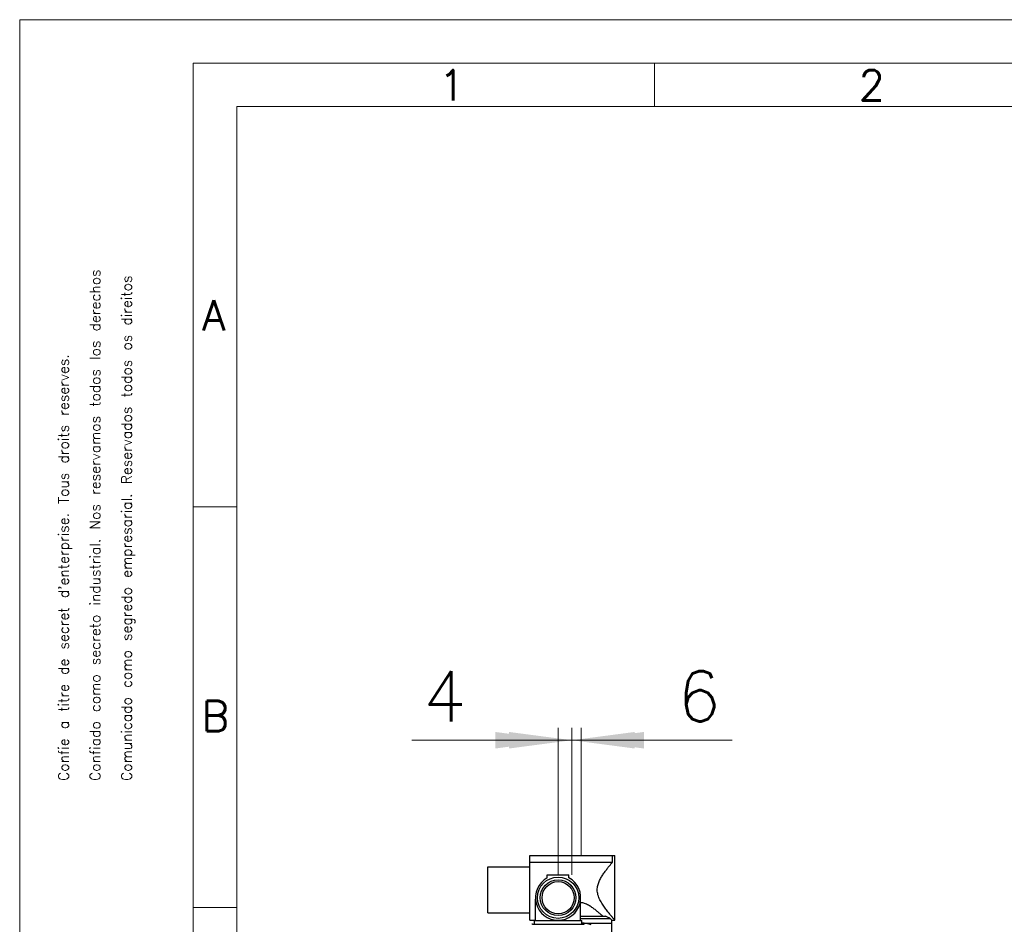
# Model space of a CAD drawing. Extents: x 0 to 1588, y 0 to 1123.
# Tile 18 of 24: x 0 to 429, y 729 to 1123. Entities that reach past the tile are written whole.
import ezdxf
from ezdxf.enums import TextEntityAlignment as Align

# ---------------------------------------------------------------- set-up
doc = ezdxf.new("R2010")
doc.units = 0
doc.header["$LTSCALE"] = 18.9
doc.header["$MEASUREMENT"] = 0
for name, color, linetype in [('12000_RIGHT', 7, 'CONTINUOUS'), ('12100_RIGHT_DIM', 7, 'CONTINUOUS'), ('90000_FRAME', 7, 'CONTINUOUS')]:
    doc.layers.add(name, color=color, linetype=linetype)
doc.styles.add('SEACAD_TXT_SHX', font='txt.shx', dxfattribs={"height": 0.2})
doc.styles.get("Standard").update_dxf_attribs({"font": 'txt.shx'})

msp = doc.modelspace()

# ---------------------------------------------------------------- linework, layer by layer
at = {"layer": '12000_RIGHT', "color": 7, "linetype": 'CONTINUOUS', "lineweight": 25}
for p, q in [((222.162805, 758.682333), (259.262805, 758.682333)), ((222.162805, 730.532331), (222.162805, 758.682333)), ((222.162805, 755.836896), (258.236465, 755.836896)), ((257.277917, 754.689359), (257.486831, 754.94251)), ((257.486831, 754.94251), (257.688075, 755.184682)), ((257.688075, 755.184682), (257.880712, 755.415029)), ((257.880712, 755.415029), (258.063811, 755.632703)), ((258.063811, 755.632703), (258.23644, 755.836866)), ((258.236465, 755.836896), (258.236465, 758.682333)), ((259.262805, 730.532331), (259.262805, 758.682333)), ((203.962806, 753.782331), (222.162805, 753.782331)), ((203.962806, 733.782331), (203.962806, 753.782331)), ((253.952079, 750.247243), (254.200583, 750.623006)), ((254.200583, 750.623006), (254.450996, 750.990438)), ((254.450996, 750.990438), (254.701904, 751.349172)), ((254.701904, 751.349172), (254.952076, 751.698759)), ((254.952076, 751.698759), (255.20049, 752.03874)), ((255.20049, 752.03874), (255.446133, 752.368665)), ((255.446133, 752.368665), (255.687992, 752.688085)), ((255.687992, 752.688085), (255.925056, 752.996564)), ((255.925056, 752.996564), (256.157027, 753.294538)), ((256.157027, 753.294538), (256.387433, 753.58698)), ((256.387433, 753.58698), (256.615912, 753.873807)), ((256.615912, 753.873807), (256.841279, 754.153898)), ((256.841279, 754.153898), (257.062343, 754.426122)), ((257.062343, 754.426122), (257.277917, 754.689359)), ((229.812805, 750.332334), (239.212805, 750.332334)), ((229.812805, 748.988683), (229.812805, 750.332334)), ((239.212805, 748.988683), (239.212805, 750.332334)), ((251.910131, 746.099149), (252.051636, 746.543279)), ((252.051636, 746.543279), (252.212194, 746.981077)), ((252.212194, 746.981077), (252.389777, 747.412542)), ((252.389777, 747.412542), (252.582479, 747.837598)), ((252.582479, 747.837598), (252.788392, 748.256177)), ((252.788392, 748.256177), (253.00561, 748.668218)), ((253.00561, 748.668218), (253.232229, 749.073637)), ((253.232229, 749.073637), (253.466481, 749.472204)), ((253.466481, 749.472204), (253.706904, 749.863523)), ((253.706904, 749.863523), (253.952079, 750.247243)), ((251.562639, 743.782331), (251.577684, 744.258497)), ((251.584363, 743.209859), (251.562639, 743.782331)), ((251.577684, 744.258497), (251.621711, 744.728292)), ((251.647599, 742.646627), (251.584363, 743.209859)), ((251.621711, 744.728292), (251.693056, 745.191679)), ((251.749398, 742.092718), (251.647599, 742.646627)), ((251.693056, 745.191679), (251.789899, 745.648626)), ((251.886292, 741.548124), (251.749398, 742.092718)), ((251.789899, 745.648626), (251.910131, 746.099149)), ((224.687805, 730.33233), (224.687805, 739.630994)), ((244.337805, 730.33233), (244.337805, 739.630994)), ((244.780694, 738.112035), (244.337844, 738.154851)), ((245.219402, 738.036153), (244.780694, 738.112035)), ((245.653195, 737.929685), (245.219402, 738.036153)), ((246.081405, 737.795553), (245.653195, 737.929685)), ((246.503547, 737.63693), (246.081405, 737.795553)), ((252.054585, 741.012807), (251.886292, 741.548124)), ((252.250448, 740.486669), (252.054585, 741.012807)), ((252.470369, 739.969732), (252.250448, 740.486669)), ((252.71102, 739.462125), (252.470369, 739.969732)), ((252.969077, 738.963972), (252.71102, 739.462125)), ((253.241213, 738.475385), (252.969077, 738.963972)), ((253.524344, 737.996763), (253.241213, 738.475385)), ((253.815922, 737.528768), (253.524344, 737.996763)), ((203.962806, 733.782331), (222.162805, 733.782331)), ((246.919128, 737.457082), (246.503547, 737.63693)), ((247.327652, 737.259244), (246.919128, 737.457082)), ((247.728654, 737.046651), (247.327652, 737.259244)), ((248.121667, 736.822202), (247.728654, 737.046651)), ((248.506053, 736.588567), (248.121667, 736.822202)), ((248.881164, 736.348409), (248.506053, 736.588567)), ((249.246327, 736.10433), (248.881164, 736.348409)), ((249.600742, 735.858572), (249.246327, 736.10433)), ((249.943567, 735.613172), (249.600742, 735.858572)), ((250.273966, 735.370168), (249.943567, 735.613172)), ((250.594135, 735.129217), (250.273966, 735.370168)), ((250.912467, 734.884695), (250.594135, 735.129217)), ((251.22856, 734.637403), (250.912467, 734.884695)), ((251.541351, 734.388631), (251.22856, 734.637403)), ((251.849781, 734.139684), (251.541351, 734.388631)), ((252.152821, 733.89182), (251.849781, 734.139684)), ((252.449533, 733.64623), (252.152821, 733.89182)), ((252.738997, 733.404058), (252.449533, 733.64623)), ((253.020294, 733.166433), (252.738997, 733.404058)), ((254.113464, 737.072019), (253.815922, 737.528768)), ((254.414494, 736.627157), (254.113464, 737.072019)), ((254.716538, 736.194829), (254.414494, 736.627157)), ((255.017439, 735.775793), (254.716538, 736.194829)), ((255.315406, 735.370847), (255.017439, 735.775793)), ((255.608672, 734.980779), (255.315406, 735.370847)), ((255.895472, 734.606359), (255.608672, 734.980779)), ((256.175003, 734.247182), (255.895472, 734.606359)), ((256.452048, 733.896261), (256.175003, 734.247182)), ((256.725818, 733.553922), (256.452048, 733.896261)), ((256.994237, 733.22215), (256.725818, 733.553922)), ((222.162805, 730.532331), (224.687842, 730.532331)), ((224.162805, 730.33233), (244.862805, 730.33233)), ((224.162805, 728.83233), (224.162805, 730.33233)), ((244.337805, 732.282331), (255.107737, 732.282331)), ((244.337805, 731.282331), (257.199824, 731.282331)), ((244.862805, 728.83233), (244.862805, 730.33233)), ((244.862832, 729.282331), (257.962806, 729.282331)), ((245.927814, 729.201501), (245.194964, 729.282331)), ((246.656753, 729.083986), (245.927814, 729.201501)), ((247.384631, 728.930616), (246.656753, 729.083986)), ((253.292516, 732.934499), (253.020294, 733.166433)), ((253.554883, 732.709238), (253.292516, 732.934499)), ((253.806655, 732.49156), (253.554883, 732.709238)), ((254.047121, 732.282331), (253.806655, 732.49156)), ((255.408291, 732.14459), (255.107737, 732.282331)), ((255.699915, 732.008932), (255.408291, 732.14459)), ((255.981362, 731.876203), (255.699915, 732.008932)), ((256.251396, 731.747228), (255.981362, 731.876203)), ((256.508882, 731.622816), (256.251396, 731.747228)), ((256.752976, 731.50361), (256.508882, 731.622816)), ((256.98264, 731.390367), (256.752976, 731.50361)), ((257.199824, 731.282331), (256.98264, 731.390367)), ((257.255235, 732.902906), (256.994237, 733.22215)), ((257.363753, 731.109495), (257.199824, 731.282331)), ((257.506763, 732.598093), (257.255235, 732.902906)), ((257.507785, 730.957853), (257.363753, 731.109495)), ((257.747043, 732.30932), (257.506763, 732.598093)), ((257.630811, 730.828466), (257.507785, 730.957853)), ((257.732049, 730.722082), (257.630811, 730.828466)), ((257.810872, 730.639287), (257.732049, 730.722082)), ((257.974442, 732.038057), (257.747043, 732.30932)), ((257.86741, 730.579946), (257.810872, 730.639287)), ((257.901433, 730.544252), (257.86741, 730.579946)), ((257.912805, 730.532331), (257.901433, 730.544252)), ((257.912805, 730.532331), (259.262805, 730.532331)), ((257.912805, 729.282331), (257.912805, 730.532331)), ((257.962806, 717.282331), (257.962806, 729.282331)), ((258.187335, 731.785768), (257.974442, 732.038057)), ((258.384095, 731.553922), (258.187335, 731.785768)), ((258.563375, 731.34369), (258.384095, 731.553922)), ((258.724166, 731.155958), (258.563375, 731.34369)), ((258.86547, 730.991613), (258.724166, 731.155958)), ((258.986285, 730.851545), (258.86547, 730.991613)), ((259.085639, 730.736619), (258.986285, 730.851545)), ((259.163045, 730.647233), (259.085639, 730.736619)), ((259.218421, 730.583395), (259.163045, 730.647233)), ((259.251697, 730.545095), (259.218421, 730.583395)), ((259.262805, 730.532331), (259.251697, 730.545095)), ((223.306714, 728.83233), (245.718895, 728.83233)), ((248.114165, 728.741918), (247.384631, 728.930616)), ((248.847983, 728.518137), (248.114165, 728.741918))]:
    msp.add_line(p, q, dxfattribs=at)
for radius in [9, 7.77, 7]:
    msp.add_circle((234.512805, 740.332331), radius, dxfattribs=at)
for centre, radius, start, end in [((234.512805, 740.332331), 9.85, 118.499918, 61.50008), ((223.306714, 728.432331), 0.4, 90.000045, 129.574805), ((245.718896, 728.432331), 0.4, 50.425143, 90.000023)]:
    msp.add_arc(centre, radius, start, end, dxfattribs=at)
at = {"layer": '12100_RIGHT_DIM', "color": 7, "linetype": 'CONTINUOUS', "lineweight": 13}
for p, q in [((234.512805, 750.332331), (234.512805, 814.402331)), ((240.512805, 758.682331), (240.512805, 814.402331)), ((240.512805, 814.402331), (240.512805, 750.332331)), ((244.512805, 814.402331), (244.512805, 758.682331)), ((170.744805, 808.930331), (285.552805, 808.930331)), ((310.280805, 808.930331), (193.472805, 808.930331))]:
    msp.add_line(p, q, dxfattribs=at)
for points in [[(207.152805, 805.328319), (234.512805, 808.930331), (207.152805, 812.532343), (234.512805, 808.930331)], [(213.152805, 805.328319), (240.512805, 808.930331), (213.152805, 812.532343), (240.512805, 808.930331)], [(267.872805, 812.532343), (240.512805, 808.930331), (267.872805, 805.328319), (240.512805, 808.930331)], [(271.872805, 812.532343), (244.512805, 808.930331), (271.872805, 805.328319), (244.512805, 808.930331)]]:
    msp.add_solid(points, dxfattribs=at)
at = {"layer": '90000_FRAME', "color": 7, "linetype": 'CONTINUOUS', "lineweight": 13}
for p, q in [((0, 1122.82929), (0, 0)), ((0, 1122.82929), (1587.8394, 1122.82929)), ((75.6114, 1103.92644), (75.6114, 18.90285)), ((75.6114, 1103.92644), (1568.93655, 1103.92644)), ((276.473084, 1085.02359), (276.473084, 1103.92644)), ((94.51425, 1085.02359), (1550.0337, 1085.02359)), ((94.51425, 147.44223), (94.51425, 1085.02359)), ((75.6114, 910.550284), (94.51425, 910.550284)), ((75.6114, 736.001368), (94.51425, 736.001368))]:
    msp.add_line(p, q, dxfattribs=at)

# ---------------------------------------------------------------- texts
at = {"layer": '12100_RIGHT_DIM', "color": 7, "linetype": 'CONTINUOUS', "lineweight": 13}
for s, p in [('4', (185.108805, 817.138331)), ('6', (295.916805, 817.138331))]:
    msp.add_text(s, height=21.888, dxfattribs=at).set_placement(p, align=Align.CENTER)
at = {"layer": '90000_FRAME', "color": 7, "linetype": 'CONTINUOUS', "lineweight": 13, "style": 'SEACAD_TXT_SHX'}
for s, p in [('1', (182.499815, 1100.902144)), ('2', (365.466246, 1100.902144)), ('A', (79.454767, 1000.592211)), ('B', (79.231286, 826.043294))]:
    msp.add_text(s, height=13.231995, dxfattribs=at).set_placement(p, align=Align.TOP_LEFT)
for s, p in [('Confiado como secreto industrial. Nos reservamos todos los derechos', (30.594869, 791.182386)), ('Comunicado como segredo empresarial. Reservados todos os direitos', (44.316937, 791.182427)), ("Confie a titre de secret d'enterprise. Tous droits reserves.", (16.8728, 791.182345))]:
    msp.add_text(s, height=4.46524, rotation=90.000172, dxfattribs=at).set_placement(p, align=Align.TOP_LEFT)

doc.saveas('drawing.dxf')
